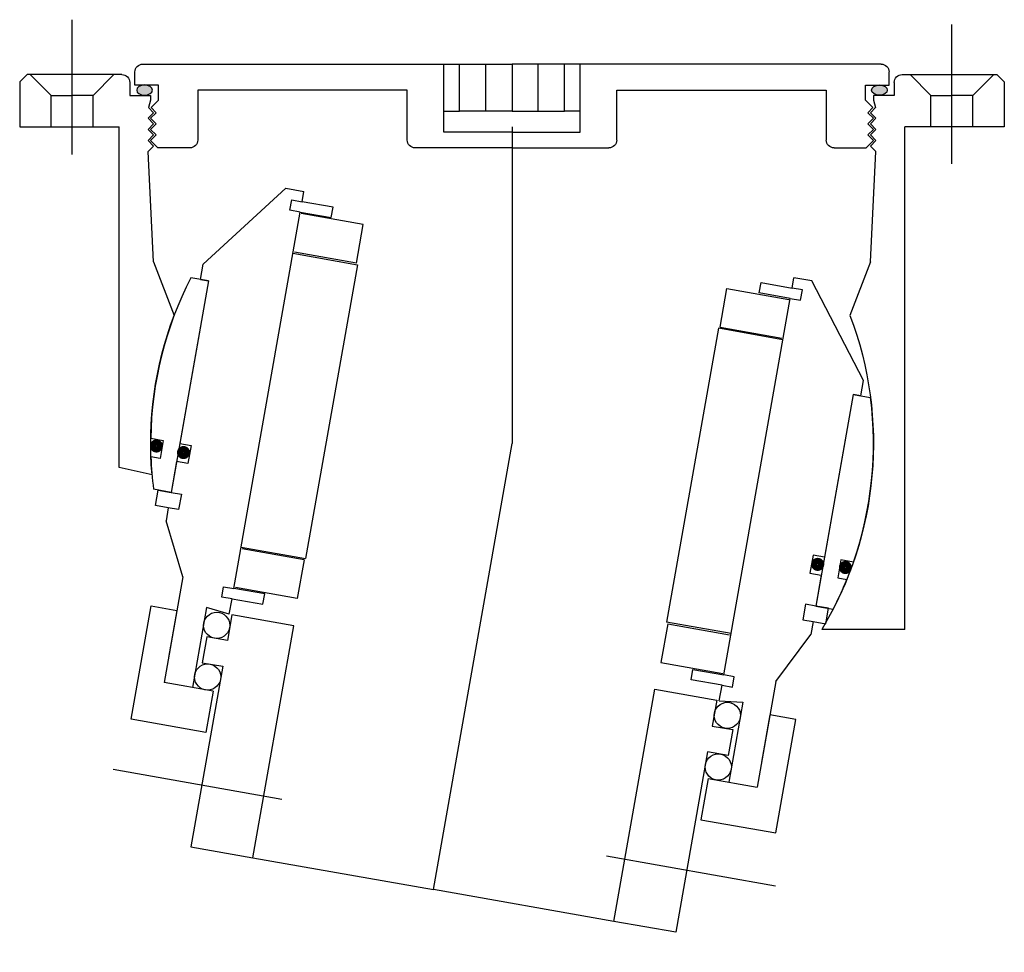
# Model space of a CAD drawing. Header units: millimetres. Extents: x -94 to 94, y -11 to 167.
import ezdxf
from ezdxf.lldxf.tags import DXFTag

# ---------------------------------------------------------------- set-up
doc = ezdxf.new("R2010")
doc.units = ezdxf.units.MM
doc.header["$LTSCALE"] = 0.3
doc.header["$MEASUREMENT"] = 0
doc.layers.add('Center', color=1, linetype='CENTER')
tags = doc.linetypes.add('CENTER', pattern=[50.8, 31.75, -6.35, 6.35, -6.35]).pattern_tags.tags
tags[10:11] = [DXFTag(74, 4), DXFTag(75, 0), DXFTag(340, '0'), DXFTag(46, 1.0), DXFTag(50, 0.0), DXFTag(44, 0.0), DXFTag(45, 0.0)]
tags[8:9] = [DXFTag(74, 4), DXFTag(75, 0), DXFTag(340, '0'), DXFTag(46, 1.0), DXFTag(50, 0.0), DXFTag(44, 0.0), DXFTag(45, 0.0)]
tags[6:7] = [DXFTag(74, 4), DXFTag(75, 0), DXFTag(340, '0'), DXFTag(46, 1.0), DXFTag(50, 0.0), DXFTag(44, 0.0), DXFTag(45, 0.0)]
tags[4:5] = [DXFTag(74, 4), DXFTag(75, 0), DXFTag(340, '0'), DXFTag(46, 1.0), DXFTag(50, 0.0), DXFTag(44, 0.0), DXFTag(45, 0.0)]

# ---------------------------------------------------------------- blocks, each defined once
blk = doc.blocks.new('4s070-bearing')
for p, q in [((-64, 23.5), (-51, 40.5)), ((-51, 40.5), (-47.5, 40.5)), ((-47.5, 38.5), (-47.5, 40.5)), ((47.5, 38.5), (47.5, 40.5)), ((51, 40.5), (47.5, 40.5)), ((64, 23.5), (51, 40.5)), ((-49.5, 36.5), (-49.5, 38.5)), ((-49.5, 38.5), (-47.5, 38.5)), ((-41.5, 38.5), (-47.5, 38.5)), ((-41.5, 36.5), (-41.5, 38.5)), ((41.5, 38.5), (47.5, 38.5)), ((41.5, 36.5), (41.5, 38.5)), ((49.5, 38.5), (47.5, 38.5)), ((49.5, 36.5), (49.5, 38.5)), ((-47.5, 36.5), (-49.5, 36.5)), ((-47.5, -36.5), (-47.5, 36.5)), ((-47.5, 36.5), (-41.5, 36.5)), ((-35.25, 36.25), (-47.25, 36.25)), ((-35.25, 28.75), (-35.25, 36.25)), ((35.25, 36.25), (47.25, 36.25)), ((35.25, 28.75), (35.25, 36.25)), ((47.5, 36.5), (41.5, 36.5)), ((47.5, -36.5), (47.5, 36.5)), ((47.5, 36.5), (49.5, 36.5)), ((-47.5, 28.5), (-35, 28.5)), ((-35.25, 28.75), (-47.25, 28.75)), ((-35, 28.5), (-35, -28.5)), ((47.5, 28.5), (35, 28.5)), ((35, 28.5), (35, -28.5)), ((35.25, 28.75), (47.25, 28.75)), ((-64, 20.5), (-64, 23.5)), ((64, 20.5), (64, 23.5)), ((-62.5, 20.5), (-65.88, 20.5)), ((-64, 20.5), (-62.5, 20.5)), ((-62.5, 20.5), (-62.5, -11)), ((-62.5, 20.5), (-62.5, -20.5)), ((62.5, 20.5), (62.5, -20.5)), ((62.5, 20.5), (62.5, -11)), ((64, 20.5), (62.5, 20.5)), ((62.5, 20.5), (65.88, 20.5)), ((-68.12, -11), (-65.7, -11)), ((-65.7, -11), (-65.7, -14.5)), ((-62.5, -11), (-60.3, -11)), ((-60.3, -11), (-60.3, -14.5)), ((60.3, -11), (60.3, -14.5)), ((62.5, -11), (60.3, -11)), ((68.12, -11), (65.7, -11)), ((65.7, -11), (65.7, -14.5)), ((-65.7, -14.5), (-67.46, -14.5)), ((-60.3, -14.5), (-62.5, -14.5)), ((-62.5, -14.5), (-62.5, -20.5)), ((60.3, -14.5), (62.5, -14.5)), ((62.5, -14.5), (62.5, -20.5)), ((65.7, -14.5), (67.46, -14.5)), ((-62.5, -20.5), (-65.88, -20.5)), ((-65, -23.5), (-65, -20.5)), ((-65, -20.5), (-62.5, -20.5)), ((-62.5, -20.5), (-60.5, -20.5)), ((-60.5, -20.5), (-60.5, -23.5)), ((60.5, -20.5), (60.5, -23.5)), ((62.5, -20.5), (60.5, -20.5)), ((65, -20.5), (62.5, -20.5)), ((62.5, -20.5), (65.88, -20.5)), ((65, -23.5), (65, -20.5)), ((-62.5, -23.5), (-65, -23.5)), ((-60.5, -23.5), (-62.5, -23.5)), ((-62.5, -23.5), (-62.5, -26)), ((60.5, -23.5), (62.5, -23.5)), ((62.5, -23.5), (65, -23.5)), ((62.5, -23.5), (62.5, -26)), ((-57.5, -36), (-62.5, -26)), ((57.5, -36), (62.5, -26)), ((-47.5, -28.5), (-35, -28.5)), ((-35.25, -28.75), (-47.25, -28.75)), ((-35.25, -28.75), (-35.25, -36.25)), ((47.5, -28.5), (35, -28.5)), ((35.25, -28.75), (35.25, -36.25)), ((35.25, -28.75), (47.25, -28.75)), ((-57.5, -36), (-57.5, -56.5)), ((-49.5, -38.5), (-49.5, -36.5)), ((-49.5, -36.5), (-47.5, -36.5)), ((-41.5, -36.5), (-47.5, -36.5)), ((-35.25, -36.25), (-47.25, -36.25)), ((-41.5, -38.5), (-41.5, -36.5)), ((35.25, -36.25), (47.25, -36.25)), ((41.5, -36.5), (47.5, -36.5)), ((41.5, -38.5), (41.5, -36.5)), ((49.5, -36.5), (47.5, -36.5)), ((49.5, -38.5), (49.5, -36.5)), ((57.5, -36), (57.5, -56.5)), ((-47.5, -38.5), (-49.5, -38.5)), ((-47.5, -38.5), (-41.5, -38.5)), ((-47.5, -41.5), (-47.5, -38.5)), ((47.5, -38.5), (41.5, -38.5)), ((47.5, -38.5), (49.5, -38.5)), ((47.5, -41.5), (47.5, -38.5)), ((-47.5, -41.5), (-52, -41)), ((-52, -41), (-52, -56.5)), ((47.5, -41.5), (52, -41)), ((52, -41), (52, -56.5)), ((-62.5, -42.5), (-57.5, -42.5)), ((-62.5, -64.5), (-62.5, -42.5)), ((-57.5, -42.5), (-57.5, -51.67)), ((-35, -41.5), (-47, -41.5)), ((-47, -41.5), (-47, -46.5)), ((-35, -86.5), (-35, -41.5)), ((35, -41.5), (47, -41.5)), ((35, -86.5), (35, -41.5)), ((47, -41.5), (47, -46.5)), ((62.5, -42.5), (57.5, -42.5)), ((57.5, -42.5), (57.5, -51.67)), ((62.5, -64.5), (62.5, -42.5)), ((-47, -46.5), (-51, -46.5)), ((-51, -46.5), (-51, -51.5)), ((47, -46.5), (51, -46.5)), ((51, -46.5), (51, -51.5)), ((-51, -51.5), (-47, -51.5)), ((-47, -51.5), (-47, -86.5)), ((47, -51.5), (47, -86.5)), ((51, -51.5), (47, -51.5)), ((-48, -56.5), (-57.5, -56.5)), ((-48, -56.5), (-48, -64.5)), ((48, -56.5), (57.5, -56.5)), ((48, -56.5), (48, -64.5)), ((-48, -64.5), (-62.5, -64.5)), ((48, -64.5), (62.5, -64.5)), ((-47, -86.5), (-35, -86.5)), ((-35, -86.5), (0, -86.5)), ((35, -86.5), (0, -86.5)), ((47, -86.5), (35, -86.5))]:
    blk.add_line(p, q)
at = {"const_width": 1.2}
for points in [[(-67.44, -12.27, 1), (-66.14, -12.27, 1)], [(67.44, -12.27, -1), (66.14, -12.27, -1)], [(-62.13, -12.6, 1), (-60.83, -12.6, 1)], [(62.13, -12.6, -1), (60.83, -12.6, -1)]]:
    blk.add_lwpolyline(points, format="xyb", close=True, dxfattribs=at)
for centre in [(-49.5, -44), (49.5, -44), (-49.5, -54), (49.5, -54)]:
    blk.add_circle(centre, 2.5)
for start, end in [(162.7164, 189.1732), (350.8268, 17.2836), (192.1308, 197.2836), (342.7164, 347.8692)]:
    blk.add_arc((0, 0), 69, start, end)
at = {"layer": 'Center'}
for p, q in [((0, -86.5), (0, 0)), ((-64.21, -74.5), (-31.47, -74.5)), ((64.21, -74.5), (31.47, -74.5))]:
    blk.add_line(p, q, dxfattribs=at)
blk = doc.blocks.new('4S080Z-20-outerhouse')
h = blk.add_hatch(color=256)
edge = h.paths.add_edge_path()
edge.add_ellipse((-70.16, 7.04), major_axis=(1.5, 0), ratio=0.647319, start_angle=100.3025, end_angle=439.6975)
edge.add_line((-69.89, 8), (-70.43, 8))
h = blk.add_hatch(color=256)
edge = h.paths.add_edge_path()
edge.add_ellipse((70.16, 7.04), major_axis=(-1.5, 0), ratio=0.647319, start_angle=-79.6975, end_angle=259.6975, ccw=False)
edge.add_line((69.89, 8), (70.43, 8))
for p, q in [((-70.5, 12), (0, 12)), ((-13, 3), (-13, 12)), ((-10, 3), (-10, 12)), ((-5, 3), (-5, 12)), ((70.5, 12), (0, 12)), ((0, 12), (0, 3)), ((0, 12), (0, 3)), ((0, 12), (0, 3)), ((0, 12), (0, 3)), ((5, 3), (5, 12)), ((10, 3), (10, 12)), ((13, 3), (13, 12)), ((-92.6, 10), (-94, 8.6)), ((-74.5, 10), (-92.6, 10)), ((-92, 10), (-88, 6)), ((-76, 10), (-80, 6)), ((-72, 8), (-72, 10.5)), ((72, 8), (72, 10.5)), ((74.5, 10), (92.6, 10)), ((76, 10), (80, 6)), ((92, 10), (88, 6)), ((92.6, 10), (94, 8.6)), ((-94, 8.6), (-94, 0)), ((-73, 8.5), (-73, 6)), ((-67.5, 8), (-72, 8)), ((-67.5, 5.1), (-67.5, 8)), ((67.5, 8), (72, 8)), ((67.5, 5.1), (67.5, 8)), ((73, 8.5), (73, 6)), ((94, 8.6), (94, 0)), ((-88, 0), (-88, 6)), ((-88, 6), (-84, 6)), ((-80, 6), (-84, 6)), ((-80, 0), (-80, 6)), ((-73, 6), (-69, 6)), ((-69, 6), (-69, 5.1)), ((-20, 7), (-60, 7)), ((-60, 7), (-60, -2.5)), ((-20, -2.5), (-20, 7)), ((20, 7), (60, 7)), ((20, -2.5), (20, 7)), ((60, 7), (60, -2.5)), ((69, 6), (69, 5.1)), ((73, 6), (69, 6)), ((80, 0), (80, 6)), ((80, 6), (84, 6)), ((88, 6), (84, 6)), ((88, 0), (88, 6)), ((-69, 5.1), (-69.42, 3.68)), ((-67.5, 5.1), (-68.92, 3.68)), ((67.5, 5.1), (68.92, 3.68)), ((69, 5.1), (69.42, 3.68)), ((-69.5, 1.64), (-68.44, 2.7)), ((-68.44, 2.7), (-69.42, 3.68)), ((-69, 1.64), (-67.94, 2.7)), ((-67.94, 2.7), (-68.92, 3.68)), ((-13, -1), (-13, 3)), ((-13, 3), (-10, 3)), ((-5, 3), (-10, 3)), ((0, 3), (-5, 3)), ((0, 3), (5, 3)), ((5, 3), (10, 3)), ((13, 3), (10, 3)), ((13, -1), (13, 3)), ((67.94, 2.7), (68.92, 3.68)), ((69, 1.64), (67.94, 2.7)), ((68.44, 2.7), (69.42, 3.68)), ((69.5, 1.64), (68.44, 2.7)), ((-94, 0), (-75, 0)), ((-75, -96), (-75, 0)), ((-68.44, 0.58), (-69.5, 1.64)), ((-69.5, -0.48), (-68.44, 0.58)), ((-67.94, 0.58), (-69, 1.64)), ((-69, -0.48), (-67.94, 0.58)), ((67.94, 0.58), (69, 1.64)), ((69, -0.48), (67.94, 0.58)), ((68.44, 0.58), (69.5, 1.64)), ((69.5, -0.48), (68.44, 0.58)), ((75, -65.01), (75, 0)), ((94, 0), (75, 0)), ((-68.44, -1.54), (-69.5, -0.48)), ((-69.5, -2.6), (-68.44, -1.54)), ((-67.94, -1.54), (-69, -0.48)), ((-69, -2.6), (-67.94, -1.54)), ((0, -1), (-13, -1)), ((0, -1), (13, -1)), ((67.94, -1.54), (69, -0.48)), ((69, -2.6), (67.94, -1.54)), ((68.44, -1.54), (69.5, -0.48)), ((69.5, -2.6), (68.44, -1.54)), ((-68.44, -3.66), (-69.5, -2.6)), ((-69.5, -4.72), (-68.44, -3.66)), ((-67.6, -4), (-69, -2.6)), ((67.6, -4), (69, -2.6)), ((68.44, -3.66), (69.5, -2.6)), ((69.5, -4.72), (68.44, -3.66)), ((-68.44, -25.78), (-69.5, -4.72)), ((-61.5, -4), (-67.6, -4)), ((0, -4), (-18.5, -4)), ((0, -4), (18.5, -4)), ((61.5, -4), (67.6, -4)), ((68.44, -25.78), (69.5, -4.72)), ((-68.44, -25.78), (-64.53, -36.01)), ((68.44, -25.78), (64.52, -36.04)), ((68.73, -66.46), (75, -65.01)), ((-75, -96), (-59.15, -96))]:
    blk.add_line(p, q)
for centre, radius, start, end in [((-70.5, 10.5), 1.5, 90, 180), ((70.5, 10.5), 1.5, 0, 90), ((-74.5, 8.5), 1.5, 0, 90), ((74.5, 8.5), 1.5, 90, 180), ((-61.5, -2.5), 1.5, 270, 0), ((-18.5, -2.5), 1.5, 180, 270), ((18.5, -2.5), 1.5, 270, 0), ((61.5, -2.5), 1.5, 180, 270), ((-0.01, -60.45), 69, 159.2502, 211.008), ((-0.01, -60.45), 69, 355.0059, 20.726)]:
    blk.add_arc(centre, radius, start, end)
at = {"extrusion": (0, 0, -1)}
blk.add_ellipse((-70.16, 7.04), major_axis=(1.5, 0), ratio=0.647319, dxfattribs=at)
blk.add_ellipse((70.16, 7.04), major_axis=(-1.5, 0), ratio=0.647319)
at = {"layer": 'Center'}
for p, q in [((-84, -7.06), (-84, 19.58)), ((84, -5.28), (84, 20.47)), ((0, 0), (-0.01, -60.45))]:
    blk.add_line(p, q, dxfattribs=at)

msp = doc.modelspace()

# ---------------------------------------------------------------- block references
at = {"xscale": -1}
msp.add_blockref('4S080Z-20-outerhouse', (-0.01, 146.95), dxfattribs=at)
at = {"rotation": 350.0000000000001}
msp.add_blockref('4s070-bearing', (0, 86.5), dxfattribs=at)

doc.saveas('drawing.dxf')
